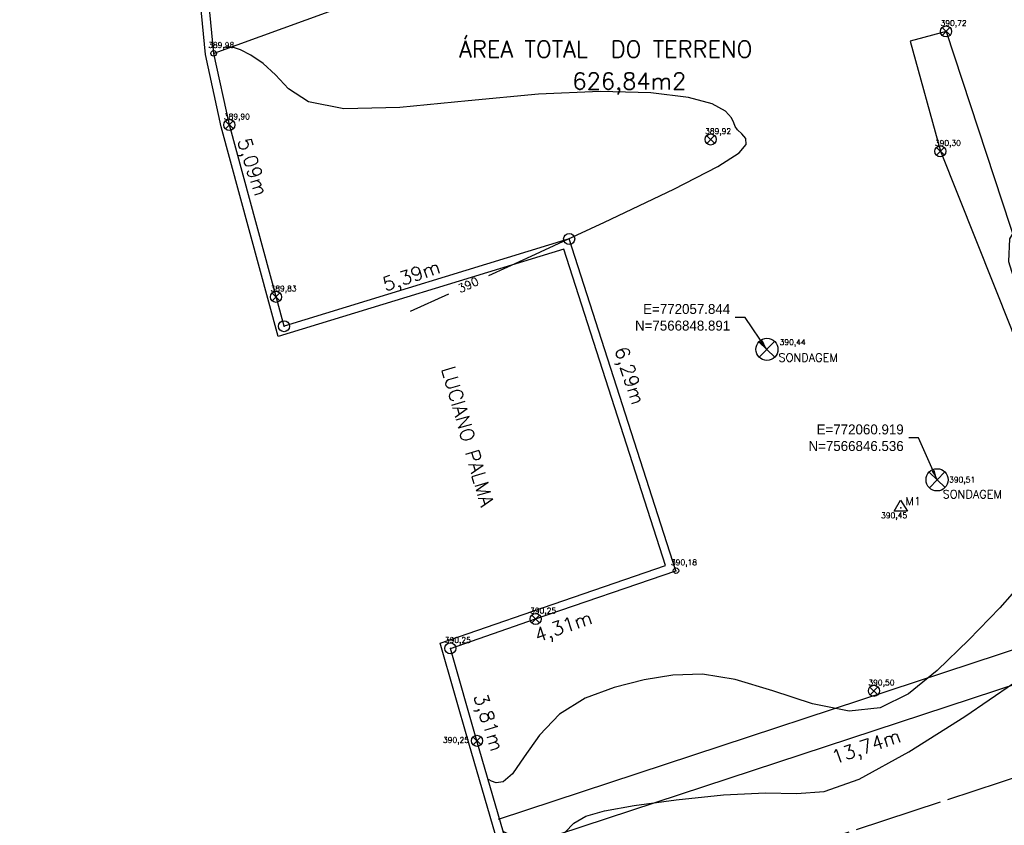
# Model space of a CAD drawing. Header units: inches. Extents: x 772018.1 to 772094.9, y 7566826.8 to 7566906.8.
# Tile 3 of 9: x 772044.3 to 772062.1, y 7566840.3 to 7566854.8. Entities that reach past the tile are written whole.
import ezdxf

# ---------------------------------------------------------------- set-up
doc = ezdxf.new("R2010")
doc.units = ezdxf.units.IN
doc.header["$MEASUREMENT"] = 0
doc.linetypes.add('CONTINUO', pattern=[0])
doc.linetypes.add('TRACEJADO', pattern=[1.74, 1.6, -0.14])
for name, color, linetype in [('_M1', 7, 'CONTINUO'), ('_MURO', 7, 'CONTINUO'), ('_MURO_AL', 7, 'CONTINUO'), ('_MURO_PREDIO', 7, 'CONTINUO'), ('_MURO_RAMPA', 7, 'CONTINUO'), ('_SONDAGEM', 7, 'CONTINUO'), ('_TN', 7, 'CONTINUO'), ('_TN_MURO', 7, 'CONTINUO'), ('COTAS', 3, 'Continuous'), ('CurvasTG', 7, 'CONTINUO'), ('MFIO', 7, 'CONTINUO'), ('MURO', 7, 'CONTINUO'), ('PREDIO', 7, 'CONTINUO'), ('TEXTOS', 7, 'CONTINUO')]:
    doc.layers.add(name, color=color, linetype=linetype)
doc.styles.add('SIMPLEX', font='simplex', dxfattribs={"height": 0.2})
doc.dimstyles.get("Standard").update_dxf_attribs({"dimtxt": 0.18, "dimasz": 0.18, "dimexe": 0.18, "dimexo": 0.0625, "dimgap": 0.09, "dimtad": 0, "dimtih": 1, "dimtoh": 1, "dimdec": 4, "dimzin": 0, "dimdsep": 46, "dimtxsty": 'Standard', "dimcen": 0.09, "dimadec": 0, "dimazin": 0, "dimtfac": 1, "dimtdec": 4, "dimtofl": 0, "dimtmove": 0, "dimatfit": 3, "dimfxl": 1, "dimtolj": 1, "dimtzin": 0, "dimarcsym": 0})

# ---------------------------------------------------------------- blocks, each defined once
blk = doc.blocks.new('SIMB_SOLEIRA')
at = {"color": 0, "linetype": 'Continuous', "flags": 128}
for points in [[(-0.141, -0.141), (0.141, 0.141)], [(0.141, -0.141), (-0.141, 0.141)]]:
    blk.add_lwpolyline(points, dxfattribs=at)
at = {"color": 0, "linetype": 'Continuous'}
blk.add_circle((0, 0), 0.2, dxfattribs=at)
at = {"color": 0}
blk.add_point((0, 0), dxfattribs=at)
for tag in ['desc:', 'cota:', 'pto:']:
    blk.add_attdef(tag, (0, 0), '', height=1)
blk = doc.blocks.new('SIMB_TRIANGULO')
at = {"color": 0, "linetype": 'Continuous', "flags": 128}
blk.add_lwpolyline([(-0.12, -0.06), (0, 0.14), (0.12, -0.06)], close=True, dxfattribs=at)
at = {"color": 0}
blk.add_point((0, 0), dxfattribs=at)
for tag in ['desc:', 'cota:', 'pto:']:
    blk.add_attdef(tag, (0, 0), '', height=1)
blk = doc.blocks.new('SIMB_CIRCULO')
at = {"color": 0, "linetype": 'Continuous'}
blk.add_circle((0, 0), 0.1, dxfattribs=at)
at = {"color": 0}
blk.add_point((0, 0), dxfattribs=at)
for tag in ['desc:', 'cota:', 'pto:']:
    blk.add_attdef(tag, (0, 0), '', height=1)

msp = doc.modelspace()

# ---------------------------------------------------------------- linework, layer by layer
at = {"layer": 'CurvasTG', "color": 46, "linetype": 'CONTINUO', "elevation": 390, "flags": 128}
for points in [[(772052.822, 7566850.226), (772053.509, 7566850.54), (772054.913, 7566851.19), (772056.162, 7566851.785), (772056.955, 7566852.192), (772057.345, 7566852.439), (772057.472, 7566852.589), (772057.463, 7566852.698), (772057.389, 7566852.783), (772057.311, 7566852.852), (772057.272, 7566852.914), (772057.249, 7566852.982), (772057.204, 7566853.072), (772057.095, 7566853.192), (772056.858, 7566853.323), (772056.425, 7566853.44), (772055.746, 7566853.52), (772054.833, 7566853.544), (772053.715, 7566853.496), (772052.45, 7566853.377), (772051.21, 7566853.258), (772050.199, 7566853.232), (772049.56, 7566853.361), (772049.201, 7566853.592), (772048.969, 7566853.844), (772048.743, 7566854.051), (772048.522, 7566854.201), (772048.336, 7566854.296), (772048.205, 7566854.341), (772048.124, 7566854.352), (772048.079, 7566854.348), (772048.056, 7566854.345), (772048.048, 7566854.343), (772048.046, 7566854.343)], [(772051.408, 7566849.579), (772052.095, 7566849.893)]]:
    msp.add_lwpolyline(points, dxfattribs=at)
at = {"layer": 'CurvasTG', "color": 42, "linetype": 'CONTINUO', "flags": 128}
for points, elevation in [([(772063.78, 7566851.35), (772063.548, 7566851.538), (772063.347, 7566851.626), (772063.074, 7566851.63), (772062.743, 7566851.494), (772062.43, 7566851.235), (772062.229, 7566850.886), (772062.207, 7566850.478), (772062.347, 7566850.033), (772062.606, 7566849.572), (772062.942, 7566849.11), (772063.307, 7566848.645), (772063.651, 7566848.166), (772063.931, 7566847.672), (772064.117, 7566847.181), (772064.187, 7566846.717), (772064.125, 7566846.304), (772063.962, 7566845.961), (772063.736, 7566845.707), (772063.487, 7566845.547), (772063.249, 7566845.449), (772063.056, 7566845.368), (772062.919, 7566845.257), (772062.765, 7566845.063), (772062.497, 7566844.729), (772062.051, 7566844.228), (772061.493, 7566843.645), (772060.919, 7566843.094), (772060.399, 7566842.673), (772059.893, 7566842.42), (772059.33, 7566842.361), (772058.665, 7566842.495), (772057.954, 7566842.726), (772057.273, 7566842.934), (772056.679, 7566843.026), (772056.146, 7566843.01), (772055.625, 7566842.923), (772055.086, 7566842.789), (772054.561, 7566842.593), (772054.098, 7566842.308), (772053.735, 7566841.927), (772053.459, 7566841.533), (772053.248, 7566841.228), (772053.081, 7566841.087), (772052.955, 7566841.066), (772052.87, 7566841.096), (772052.826, 7566841.119), (772052.809, 7566841.127), (772052.807, 7566841.128)], 391), ([(772053.076, 7566840.193), (772053.413, 7566840.031), (772053.647, 7566839.951), (772053.871, 7566839.936), (772054.047, 7566840.024), (772054.197, 7566840.178), (772054.358, 7566840.34), (772054.573, 7566840.465), (772054.91, 7566840.562), (772055.443, 7566840.656), (772056.204, 7566840.759), (772057.057, 7566840.847), (772057.821, 7566840.886), (772058.381, 7566840.871), (772058.876, 7566840.908), (772059.509, 7566841.132), (772060.409, 7566841.624), (772061.417, 7566842.261), (772062.3, 7566842.867), (772062.884, 7566843.311), (772063.222, 7566843.64), (772063.426, 7566843.946), (772063.589, 7566844.294), (772063.73, 7566844.642), (772063.851, 7566844.92), (772063.955, 7566845.086), (772064.061, 7566845.197), (772064.187, 7566845.338), (772064.349, 7566845.561), (772064.545, 7566845.801), (772064.772, 7566845.96), (772065.017, 7566845.974), (772065.253, 7566845.901), (772065.444, 7566845.83), (772065.565, 7566845.83), (772065.629, 7566845.881), (772065.658, 7566845.94), (772065.672, 7566845.975), (772065.677, 7566845.988), (772065.677, 7566845.99)], 392)]:
    msp.add_lwpolyline(points, dxfattribs=dict(at, elevation=elevation))
at = {"layer": 'MFIO', "color": 2, "linetype": 'TRACEJADO', "flags": 128}
msp.add_lwpolyline([(772051.195, 7566837.516), (772053.714, 7566838.357), (772058.752, 7566839.991), (772066.686, 7566842.601), (772069.005, 7566843.38)], dxfattribs=at)
at = {"layer": 'MURO', "color": 3, "linetype": 'CONTINUO', "flags": 128}
for points in [[(772053.035, 7566839.795), (772052.462, 7566841.783), (772051.941, 7566843.589), (772053.617, 7566844.166), (772056.013, 7566844.99), (772054.175, 7566850.697), (772049.016, 7566849.121), (772047.987, 7566852.907), (772047.702, 7566854.211), (772044.542, 7566886.854), (772043.3, 7566896.464)], [(772047.85, 7566854.234), (772045.17, 7566881.921)], [(772061.081, 7566854.63), (772060.434, 7566854.453)], [(772061.081, 7566854.63), (772062.67, 7566849.795), (772064.73, 7566843.662)], [(772060.434, 7566854.453), (772060.978, 7566852.466), (772062.255, 7566849.266), (772064.107, 7566844.077)], [(772049.12, 7566849.309), (772048.133, 7566852.943), (772047.85, 7566854.234)], [(772054.272, 7566850.884), (772049.12, 7566849.309)], [(772056.201, 7566844.896), (772054.272, 7566850.884)], [(772052.125, 7566843.494), (772053.666, 7566844.024), (772056.201, 7566844.896)], [(772064.539, 7566844.231), (772063.556, 7566843.881), (772052.992, 7566840.407)], [(772064.73, 7566843.662), (772063.751, 7566843.313), (772053.179, 7566839.837)], [(772053.179, 7566839.837), (772052.606, 7566841.825), (772052.125, 7566843.494)]]:
    msp.add_lwpolyline(points, dxfattribs=at)
at = {"layer": 'PREDIO', "color": 5, "linetype": 'CONTINUO', "flags": 128}
msp.add_lwpolyline([(772049.843, 7566855.341), (772049.928, 7566854.982), (772047.85, 7566854.234)], dxfattribs=at)

# ---------------------------------------------------------------- block references
at = {"layer": '_M1', "color": 30}
ref = msp.add_blockref('SIMB_TRIANGULO', (772060.262, 7566846.031), dxfattribs=dict(at, rotation=1.000000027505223))
ref.add_attrib('DESC', 'M1', (772060.345, 7566846.076, 390.449), dxfattribs={"layer": '0', "color": 4, "height": 0.15, "style": 'SIMPLEX'})
ref.add_attrib('COTA', '390,45', (772059.906, 7566845.844, 390.449), dxfattribs={"layer": '0', "color": 254, "height": 0.1, "style": 'SIMPLEX'})
at = {"layer": '_MURO', "color": 6, "rotation": 1.000000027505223}
for p in [(772054.272, 7566850.884), (772049.12, 7566849.309)]:
    msp.add_blockref('SIMB_CIRCULO', p, dxfattribs=at)
at = {"layer": '_MURO', "color": 6}
ref = msp.add_blockref('SIMB_CIRCULO', (772056.201, 7566844.896), dxfattribs=dict(at, xscale=0.5, yscale=0.5, zscale=0.5, rotation=1.000000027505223))
ref.add_attrib('COTA', '390,18', (772056.11, 7566844.996, 390.183), dxfattribs={"layer": '0', "color": 254, "height": 0.1, "style": 'SIMPLEX'})
ref = msp.add_blockref('SIMB_CIRCULO', (772052.125, 7566843.494), dxfattribs=dict(at, rotation=1.000000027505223))
ref.add_attrib('COTA', '390,25', (772052.025, 7566843.594, 390.253), dxfattribs={"layer": '0', "color": 254, "height": 0.1, "style": 'SIMPLEX'})
at = {"layer": '_MURO_AL', "color": 254}
ref = msp.add_blockref('SIMB_SOLEIRA', (772048.133, 7566852.943), dxfattribs=dict(at, xscale=0.5, yscale=0.5, zscale=0.5, rotation=1.000000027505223))
ref.add_attrib('COTA', '389,90', (772048.033, 7566853.043, 389.899), dxfattribs={"layer": '0', "color": 254, "height": 0.1, "style": 'SIMPLEX'})
ref = msp.add_blockref('SIMB_SOLEIRA', (772048.976, 7566849.839), dxfattribs=dict(at, xscale=0.5, yscale=0.5, zscale=0.5, rotation=1.000000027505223))
ref.add_attrib('COTA', '389,83', (772048.876, 7566849.939, 389.834), dxfattribs={"layer": '0', "color": 254, "height": 0.1, "style": 'SIMPLEX'})
ref = msp.add_blockref('SIMB_SOLEIRA', (772053.666, 7566844.024), dxfattribs=dict(at, xscale=0.5, yscale=0.5, zscale=0.5, rotation=1.000000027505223))
ref.add_attrib('COTA', '390,25', (772053.566, 7566844.124, 390.255), dxfattribs={"layer": '0', "color": 254, "height": 0.1, "style": 'SIMPLEX'})
ref = msp.add_blockref('SIMB_SOLEIRA', (772052.606, 7566841.825), dxfattribs=dict(at, xscale=0.5, yscale=0.5, zscale=0.5, rotation=1.000000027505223))
ref.add_attrib('COTA', '390,25', (772051.991, 7566841.79, 390.254), dxfattribs={"layer": '0', "color": 254, "height": 0.1, "style": 'SIMPLEX'})
at = {"layer": '_MURO_PREDIO', "color": 6}
ref = msp.add_blockref('SIMB_CIRCULO', (772047.85, 7566854.234), dxfattribs=dict(at, xscale=0.5, yscale=0.5, zscale=0.5, rotation=1.000000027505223))
ref.add_attrib('COTA', '389,98', (772047.75, 7566854.334, 389.975), dxfattribs={"layer": '0', "color": 254, "height": 0.1, "style": 'SIMPLEX'})
at = {"layer": '_MURO_RAMPA', "color": 254}
ref = msp.add_blockref('SIMB_SOLEIRA', (772061.081, 7566854.63), dxfattribs=dict(at, xscale=0.5, yscale=0.5, zscale=0.5, rotation=1.000000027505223))
ref.add_attrib('COTA', '390,72', (772060.981, 7566854.73, 390.723), dxfattribs={"layer": '0', "color": 254, "height": 0.1, "style": 'SIMPLEX'})
at = {"layer": '_SONDAGEM', "color": 1}
ref = msp.add_blockref('SIMB_SOLEIRA', (772057.844, 7566848.891), dxfattribs=dict(at, rotation=1.000000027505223))
ref.add_attrib('DESC', 'SONDAGEM', (772058.053, 7566848.668, 390.438), dxfattribs={"layer": '0', "color": 4, "height": 0.15, "style": 'SIMPLEX'})
ref.add_attrib('COTA', '390,44', (772058.073, 7566848.971, 390.438), dxfattribs={"layer": '0', "color": 254, "height": 0.1, "style": 'SIMPLEX'})
ref = msp.add_blockref('SIMB_SOLEIRA', (772060.919, 7566846.536), dxfattribs=dict(at, rotation=1.000000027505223))
ref.add_attrib('DESC', 'SONDAGEM', (772061.018, 7566846.201, 390.508), dxfattribs={"layer": '0', "color": 4, "height": 0.15, "style": 'SIMPLEX'})
ref.add_attrib('COTA', '390,51', (772061.135, 7566846.489, 390.508), dxfattribs={"layer": '0', "color": 254, "height": 0.1, "style": 'SIMPLEX'})
at = {"layer": '_TN', "color": 254}
ref = msp.add_blockref('SIMB_SOLEIRA', (772056.827, 7566852.68), dxfattribs=dict(at, xscale=0.5, yscale=0.5, zscale=0.5, rotation=1.000000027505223))
ref.add_attrib('COTA', '389,92', (772056.727, 7566852.78, 389.925), dxfattribs={"layer": '0', "color": 254, "height": 0.1, "style": 'SIMPLEX'})
ref = msp.add_blockref('SIMB_SOLEIRA', (772059.777, 7566842.727), dxfattribs=dict(at, xscale=0.5, yscale=0.5, zscale=0.5, rotation=1.000000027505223))
ref.add_attrib('COTA', '390,50', (772059.677, 7566842.827, 390.5), dxfattribs={"layer": '0', "color": 254, "height": 0.1, "style": 'SIMPLEX'})
at = {"layer": '_TN_MURO', "color": 254}
ref = msp.add_blockref('SIMB_SOLEIRA', (772060.978, 7566852.466), dxfattribs=dict(at, xscale=0.5, yscale=0.5, zscale=0.5, rotation=1.000000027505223))
ref.add_attrib('COTA', '390,30', (772060.878, 7566852.566, 390.302), dxfattribs={"layer": '0', "color": 254, "height": 0.1, "style": 'SIMPLEX'})

# ---------------------------------------------------------------- texts
at = {"layer": 'COTAS', "color": 3, "char_height": 0.18, "attachment_point": 6}
for s, insert in [('\\A1;E=772057.844\\PN=7566848.891', (772057.181, 7566849.469)), ('\\A1;E=772060.919\\PN=7566846.536', (772060.315, 7566847.295))]:
    msp.add_mtext(s, dxfattribs=dict(at, insert=insert))
at = {"layer": 'CurvasTG', "color": 2, "style": 'SIMPLEX'}
msp.add_text('390', height=0.15, rotation=24.5803, dxfattribs=at).set_placement((772052.304, 7566849.906, 390))
at = {"layer": 'TEXTOS', "color": 4, "style": 'SIMPLEX'}
for s, p in [('ÁREA TOTAL  DO TERRENO', (772052.284, 7566854.16)), ('626,84m2', (772054.33, 7566853.583))]:
    msp.add_text(s, height=0.3, dxfattribs=at).set_placement(p)
for s, rotation, p in [('5,09m', 287.5009, (772048.276, 7566852.657)), ('5,39m', 18.8238, (772050.952, 7566849.934)), ('6,29m', 287.5009, (772055.088, 7566848.89)), ('LUCIANO PALMA', 285.8897, (772051.961, 7566848.54)), ('4,31m', 18.8238, (772053.695, 7566843.602)), ('3,81m', 287.5009, (772052.543, 7566842.632)), ('13,74m', 18.8238, (772059.066, 7566841.4))]:
    msp.add_text(s, height=0.25, rotation=rotation, dxfattribs=at).set_placement(p)

# ---------------------------------------------------------------- leaders
at = {"layer": 'COTAS', "color": 3, "annotation_type": 0, "has_hookline": 1, "hookline_direction": 1}
for points, text_width in [([(772057.844, 7566848.891), (772057.451, 7566849.469), (772057.271, 7566849.469)], 2.1), ([(772060.919, 7566846.536), (772060.585, 7566847.295), (772060.405, 7566847.295)], 2.16)]:
    msp.add_leader(points, dimstyle='Standard', dxfattribs=dict(at, text_width=text_width))

doc.saveas('drawing.dxf')
